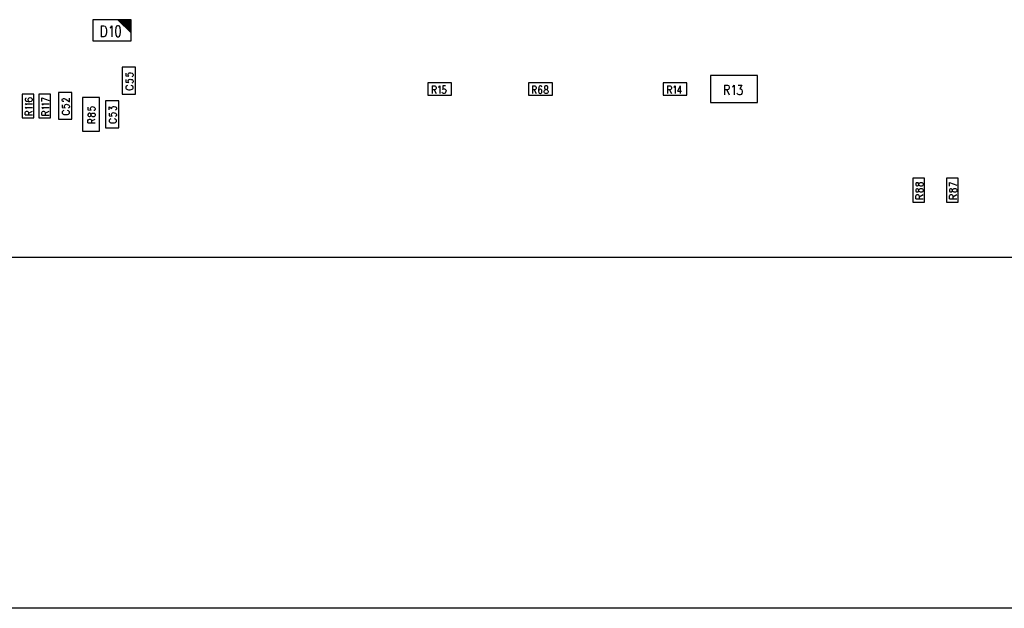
# Model space of a CAD drawing. Extents: x 11.9 to 28.1, y 10.8 to 21.2.
# Tile 2 of 10: x 16.5 to 22.3, y 10.8 to 14.3. Entities that reach past the tile are written whole.
import ezdxf

# ---------------------------------------------------------------- set-up
doc = ezdxf.new("R2010")
doc.units = 0
doc.header["$MEASUREMENT"] = 0
doc.layers.add('LAYNR1', color=2, linetype='Continuous')

msp = doc.modelspace()

# ---------------------------------------------------------------- linework, layer by layer
at = {"layer": 'LAYNR1'}
for points in [[(16.9064, 14.2979), (16.9064, 14.1719), (17.1344, 14.1719), (17.1344, 14.2979), (16.9064, 14.2979)], [(17.0524, 14.2619), (17.0464, 14.2599), (17.0424, 14.2499), (17.0404, 14.2339), (17.0404, 14.2239), (17.0424, 14.2099), (17.0464, 14.1999), (17.0524, 14.1959), (17.0584, 14.1959), (17.0644, 14.1999), (17.0684, 14.2099), (17.0704, 14.2239), (17.0704, 14.2339), (17.0684, 14.2499), (17.0644, 14.2599), (17.0584, 14.2619), (17.0524, 14.2619)], [(18.8984, 13.8499), (19.0404, 13.8499), (19.0404, 13.9219), (18.8984, 13.9219), (18.8984, 13.8499)], [(19.4984, 13.8499), (19.6404, 13.8499), (19.6404, 13.9219), (19.4984, 13.9219), (19.4984, 13.8499)], [(20.2984, 13.8499), (20.4404, 13.8499), (20.4404, 13.9219), (20.2984, 13.9219), (20.2984, 13.8499)], [(16.5544, 13.7139), (16.5544, 13.8559), (16.4844, 13.8559), (16.4844, 13.7139), (16.5544, 13.7139)], [(16.6544, 13.7139), (16.6544, 13.8559), (16.5844, 13.8559), (16.5844, 13.7139), (16.6544, 13.7139)], [(16.8764, 13.7279), (16.8804, 13.7239), (16.8844, 13.7219), (16.8884, 13.7219), (16.8924, 13.7239), (16.8944, 13.7259), (16.8964, 13.7339), (16.8984, 13.7379), (16.9024, 13.7419), (16.9064, 13.7419), (16.9124, 13.7419), (16.9164, 13.7419), (16.9184, 13.7399), (16.9204, 13.7339), (16.9204, 13.7279), (16.9184, 13.7239), (16.9164, 13.7219), (16.9124, 13.7199), (16.9064, 13.7199), (16.9024, 13.7219), (16.8984, 13.7259), (16.8964, 13.7299), (16.8944, 13.7359), (16.8924, 13.7399), (16.8884, 13.7419), (16.8844, 13.7419), (16.8804, 13.7399), (16.8764, 13.7339), (16.8764, 13.7279)], [(21.7844, 13.3559), (21.7844, 13.2139), (21.8544, 13.2139), (21.8544, 13.3559), (21.7844, 13.3559)], [(21.9844, 13.3559), (21.9844, 13.2139), (22.0544, 13.2139), (22.0544, 13.3559), (21.9844, 13.3559)]]:
    msp.add_lwpolyline(points, close=True, dxfattribs=at)
for points in [[(17.1344, 14.2199), (17.0544, 14.2979)], [(17.1344, 14.2279), (17.0624, 14.2979)], [(17.1344, 14.2359), (17.0704, 14.2979)], [(17.1344, 14.2439), (17.0784, 14.2979)], [(17.1344, 14.2519), (17.0864, 14.2979)], [(17.1344, 14.2599), (17.0944, 14.2979)], [(17.1344, 14.2679), (17.1024, 14.2979)], [(17.1344, 14.2759), (17.1104, 14.2979)], [(17.1344, 14.2819), (17.1184, 14.2979)], [(17.1344, 14.2899), (17.1264, 14.2979)], [(16.9544, 14.2619), (16.9544, 14.1959)], [(16.9544, 14.2619), (16.9704, 14.2619), (16.9784, 14.2599), (16.9824, 14.2519), (16.9844, 14.2459), (16.9864, 14.2379), (16.9864, 14.2219), (16.9844, 14.2119), (16.9824, 14.2059), (16.9784, 14.1999), (16.9704, 14.1959), (16.9544, 14.1959)], [(17.0084, 14.2499), (17.0124, 14.2519), (17.0184, 14.2619), (17.0184, 14.1959)], [(17.0804, 14.0159), (17.0804, 13.8559)], [(17.1604, 14.0159), (17.0804, 14.0159)], [(17.1604, 13.8559), (17.1604, 14.0159)], [(17.1024, 13.9799), (17.1024, 13.9639), (17.1204, 13.9619), (17.1184, 13.9639), (17.1164, 13.9679), (17.1164, 13.9739), (17.1184, 13.9779), (17.1224, 13.9819), (17.1284, 13.9819), (17.1324, 13.9819), (17.1404, 13.9799), (17.1444, 13.9759), (17.1464, 13.9719), (17.1464, 13.9659), (17.1444, 13.9619), (17.1424, 13.9599), (17.1384, 13.9579)], [(17.1024, 13.9419), (17.1024, 13.9259), (17.1204, 13.9239), (17.1184, 13.9259), (17.1164, 13.9299), (17.1164, 13.9339), (17.1184, 13.9399), (17.1224, 13.9419), (17.1284, 13.9439), (17.1324, 13.9419), (17.1404, 13.9419), (17.1444, 13.9379), (17.1464, 13.9339), (17.1464, 13.9279), (17.1444, 13.9239), (17.1424, 13.9219), (17.1384, 13.9199)], [(20.8604, 13.9659), (20.5804, 13.9659)], [(20.5804, 13.9659), (20.5804, 13.8059)], [(20.8604, 13.8059), (20.8604, 13.9659)], [(17.1124, 13.9059), (17.1084, 13.9039), (17.1044, 13.9019), (17.1024, 13.8979), (17.1024, 13.8919), (17.1044, 13.8879), (17.1084, 13.8859), (17.1124, 13.8839), (17.1184, 13.8819), (17.1284, 13.8819), (17.1344, 13.8839), (17.1404, 13.8859), (17.1444, 13.8879), (17.1464, 13.8919), (17.1464, 13.8979), (17.1444, 13.9019), (17.1404, 13.9039), (17.1344, 13.9059)], [(18.9244, 13.9039), (18.9244, 13.8599)], [(18.9244, 13.9039), (18.9404, 13.9039), (18.9444, 13.9019), (18.9464, 13.8999), (18.9484, 13.8959), (18.9484, 13.8899), (18.9464, 13.8859), (18.9444, 13.8839), (18.9404, 13.8819), (18.9244, 13.8819)], [(18.9624, 13.8959), (18.9644, 13.8979), (18.9704, 13.9039), (18.9704, 13.8599)], [(19.0044, 13.9039), (18.9884, 13.9039), (18.9884, 13.8839), (18.9884, 13.8859), (18.9944, 13.8879), (18.9984, 13.8879), (19.0024, 13.8859), (19.0064, 13.8819), (19.0084, 13.8759), (19.0064, 13.8719), (19.0044, 13.8659), (19.0024, 13.8619), (18.9964, 13.8599), (18.9924, 13.8599), (18.9884, 13.8619), (18.9864, 13.8639), (18.9844, 13.8679)], [(19.5204, 13.9039), (19.5204, 13.8599)], [(19.5204, 13.9039), (19.5344, 13.9039), (19.5384, 13.9019), (19.5404, 13.8999), (19.5424, 13.8959), (19.5424, 13.8899), (19.5404, 13.8859), (19.5384, 13.8839), (19.5344, 13.8819), (19.5204, 13.8819)], [(19.5604, 13.9019), (19.5584, 13.8959), (19.5564, 13.8839), (19.5564, 13.8739), (19.5584, 13.8659), (19.5604, 13.8619)], [(19.5604, 13.8839), (19.5584, 13.8799), (19.5564, 13.8739)], [(19.5764, 13.8979), (19.5744, 13.9019), (19.5684, 13.9039), (19.5664, 13.9039), (19.5604, 13.9019)], [(19.5604, 13.8619), (19.5664, 13.8599), (19.5684, 13.8599), (19.5724, 13.8619), (19.5764, 13.8659), (19.5764, 13.8719), (19.5764, 13.8739), (19.5764, 13.8799), (19.5724, 13.8839), (19.5684, 13.8859), (19.5664, 13.8859), (19.5604, 13.8839)], [(19.5984, 13.9039), (19.5944, 13.9019), (19.5924, 13.8979), (19.5924, 13.8919), (19.5944, 13.8879), (19.5984, 13.8859), (19.6044, 13.8839), (19.6084, 13.8819), (19.6124, 13.8779), (19.6144, 13.8739)], [(19.5964, 13.8819), (19.6004, 13.8839), (19.6064, 13.8859), (19.6104, 13.8879), (19.6124, 13.8919), (19.6124, 13.8979), (19.6104, 13.9019), (19.6064, 13.9039), (19.5984, 13.9039)], [(20.3244, 13.9039), (20.3244, 13.8599)], [(20.3244, 13.9039), (20.3404, 13.9039), (20.3444, 13.9019), (20.3464, 13.8999), (20.3484, 13.8959), (20.3484, 13.8899), (20.3464, 13.8859), (20.3444, 13.8839), (20.3404, 13.8819), (20.3244, 13.8819)], [(20.3624, 13.8959), (20.3644, 13.8979), (20.3704, 13.9039), (20.3704, 13.8599)], [(20.4004, 13.9039), (20.3844, 13.8739), (20.4084, 13.8739)], [(20.4004, 13.9039), (20.4004, 13.8599)], [(20.6644, 13.9079), (20.6644, 13.8519)], [(20.6644, 13.9079), (20.6824, 13.9079), (20.6884, 13.9059), (20.6904, 13.9039), (20.6924, 13.8979), (20.6924, 13.8919), (20.6904, 13.8879), (20.6884, 13.8839), (20.6824, 13.8819), (20.6644, 13.8819)], [(20.7104, 13.8979), (20.7144, 13.8999), (20.7204, 13.9079), (20.7204, 13.8519)], [(20.7544, 13.8879), (20.7604, 13.8879), (20.7644, 13.8839), (20.7664, 13.8819), (20.7684, 13.8739), (20.7684, 13.8679), (20.7664, 13.8599), (20.7624, 13.8539), (20.7564, 13.8519), (20.7504, 13.8519), (20.7444, 13.8539), (20.7404, 13.8579), (20.7384, 13.8619)], [(20.7444, 13.9079), (20.7664, 13.9079), (20.7544, 13.8879)], [(16.5084, 13.8319), (16.5044, 13.8299), (16.5024, 13.8259), (16.5024, 13.8219), (16.5044, 13.8179), (16.5104, 13.8139), (16.5204, 13.8119), (16.5304, 13.8119), (16.5404, 13.8139), (16.5444, 13.8179), (16.5464, 13.8219), (16.5464, 13.8239), (16.5444, 13.8279), (16.5404, 13.8319), (16.5324, 13.8339), (16.5304, 13.8339), (16.5244, 13.8319), (16.5204, 13.8279), (16.5184, 13.8239), (16.5184, 13.8219), (16.5204, 13.8179), (16.5244, 13.8139), (16.5304, 13.8119)], [(16.6024, 13.8339), (16.6464, 13.8179)], [(16.6024, 13.8119), (16.6024, 13.8339)], [(16.7804, 13.8659), (16.7004, 13.8659)], [(16.7004, 13.8659), (16.7004, 13.7059)], [(16.7324, 13.8119), (16.7304, 13.8119), (16.7264, 13.8119), (16.7244, 13.8139), (16.7224, 13.8179), (16.7224, 13.8239), (16.7244, 13.8279), (16.7264, 13.8279), (16.7304, 13.8299), (16.7344, 13.8299), (16.7384, 13.8279), (16.7444, 13.8259), (16.7664, 13.8099), (16.7664, 13.8319)], [(16.7804, 13.7059), (16.7804, 13.8659)], [(16.9444, 13.8359), (16.8444, 13.8359)], [(16.8444, 13.8359), (16.8444, 13.6359)], [(16.9444, 13.6359), (16.9444, 13.8359)], [(17.0804, 13.8559), (17.1604, 13.8559)], [(18.9364, 13.8819), (18.9484, 13.8599)], [(19.5304, 13.8819), (19.5424, 13.8599)], [(19.6144, 13.8679), (19.6124, 13.8639), (19.6104, 13.8619), (19.6064, 13.8599), (19.5984, 13.8599), (19.5944, 13.8619), (19.5924, 13.8639), (19.5904, 13.8679), (19.5904, 13.8739), (19.5924, 13.8779), (19.5964, 13.8819)], [(19.6144, 13.8739), (19.6144, 13.8679)], [(20.3364, 13.8819), (20.3484, 13.8599)], [(20.6784, 13.8819), (20.6924, 13.8519)], [(16.5104, 13.7899), (16.5084, 13.7939), (16.5024, 13.7979), (16.5464, 13.7979)], [(16.5104, 13.7679), (16.5084, 13.7719), (16.5024, 13.7759), (16.5464, 13.7759)], [(16.6104, 13.7899), (16.6084, 13.7919), (16.6024, 13.7979), (16.6464, 13.7979)], [(16.6104, 13.7679), (16.6084, 13.7699), (16.6024, 13.7759), (16.6464, 13.7759)], [(16.7224, 13.7919), (16.7224, 13.7759), (16.7404, 13.7739), (16.7384, 13.7759), (16.7364, 13.7799), (16.7364, 13.7859)], [(16.7364, 13.7859), (16.7384, 13.7899), (16.7424, 13.7939), (16.7484, 13.7959), (16.7524, 13.7939), (16.7604, 13.7919), (16.7644, 13.7879), (16.7664, 13.7839), (16.7664, 13.7799), (16.7644, 13.7739), (16.7624, 13.7739), (16.7584, 13.7719)], [(16.8764, 13.7779), (16.8764, 13.7619), (16.8964, 13.7599), (16.8944, 13.7619), (16.8924, 13.7659), (16.8924, 13.7719), (16.8944, 13.7759), (16.8984, 13.7799), (16.9044, 13.7819), (16.9084, 13.7799), (16.9144, 13.7779), (16.9184, 13.7739), (16.9204, 13.7699), (16.9204, 13.7659), (16.9184, 13.7599), (16.9164, 13.7579), (16.9124, 13.7579)], [(17.0604, 13.8159), (16.9804, 13.8159)], [(16.9804, 13.8159), (16.9804, 13.6559)], [(17.0024, 13.7619), (17.0024, 13.7799), (17.0184, 13.7699)], [(17.0184, 13.7699), (17.0184, 13.7759), (17.0204, 13.7779), (17.0224, 13.7799), (17.0284, 13.7819), (17.0324, 13.7819), (17.0404, 13.7799), (17.0444, 13.7779), (17.0464, 13.7719), (17.0464, 13.7679), (17.0444, 13.7619), (17.0424, 13.7619), (17.0384, 13.7599)], [(17.0604, 13.6559), (17.0604, 13.8159)], [(20.5804, 13.8059), (20.8604, 13.8059)], [(16.5024, 13.7319), (16.5024, 13.7459), (16.5044, 13.7499)], [(16.5024, 13.7319), (16.5464, 13.7319)], [(16.5044, 13.7499), (16.5064, 13.7519), (16.5104, 13.7539), (16.5144, 13.7539), (16.5184, 13.7519), (16.5204, 13.7499)], [(16.5204, 13.7499), (16.5224, 13.7459), (16.5224, 13.7319)], [(16.5224, 13.7419), (16.5464, 13.7539)], [(16.6024, 13.7299), (16.6024, 13.7459), (16.6044, 13.7499), (16.6064, 13.7519), (16.6104, 13.7539), (16.6144, 13.7539), (16.6184, 13.7519), (16.6204, 13.7499), (16.6224, 13.7459), (16.6224, 13.7299)], [(16.6024, 13.7299), (16.6464, 13.7299)], [(16.6224, 13.7419), (16.6464, 13.7539)], [(16.7324, 13.7579), (16.7284, 13.7559), (16.7244, 13.7519), (16.7224, 13.7499), (16.7224, 13.7419), (16.7244, 13.7399), (16.7284, 13.7359), (16.7324, 13.7339), (16.7384, 13.7339)], [(16.7384, 13.7339), (16.7484, 13.7339)], [(16.7484, 13.7339), (16.7544, 13.7339), (16.7604, 13.7359), (16.7644, 13.7399), (16.7664, 13.7419), (16.7664, 13.7499), (16.7644, 13.7519), (16.7604, 13.7559), (16.7544, 13.7579)], [(17.0024, 13.7419), (17.0024, 13.7259), (17.0204, 13.7239), (17.0184, 13.7259), (17.0164, 13.7299), (17.0164, 13.7359)], [(17.0124, 13.7079), (17.0084, 13.7059), (17.0044, 13.7019), (17.0024, 13.6999), (17.0024, 13.6919), (17.0044, 13.6899), (17.0084, 13.6859), (17.0124, 13.6839), (17.0184, 13.6839)], [(17.0164, 13.7359), (17.0184, 13.7399), (17.0224, 13.7439), (17.0284, 13.7459), (17.0324, 13.7439), (17.0404, 13.7419), (17.0444, 13.7379), (17.0464, 13.7339), (17.0464, 13.7299), (17.0444, 13.7239), (17.0424, 13.7239), (17.0384, 13.7219)], [(17.0284, 13.6839), (17.0344, 13.6839), (17.0404, 13.6859), (17.0444, 13.6899), (17.0464, 13.6919), (17.0464, 13.6999), (17.0444, 13.7019), (17.0404, 13.7059), (17.0344, 13.7079)], [(16.7004, 13.7059), (16.7804, 13.7059)], [(16.8764, 13.6839), (16.8764, 13.6979), (16.8804, 13.7039), (16.8824, 13.7039), (16.8864, 13.7059), (16.8904, 13.7059), (16.8944, 13.7039), (16.8964, 13.7039), (16.8984, 13.6979), (16.8984, 13.6839)], [(16.8764, 13.6839), (16.9204, 13.6839)], [(16.8984, 13.6959), (16.9204, 13.7059)], [(16.9804, 13.6559), (17.0604, 13.6559)], [(17.0184, 13.6839), (17.0284, 13.6839)], [(16.8444, 13.6359), (16.9444, 13.6359)], [(21.8204, 13.3199), (21.8224, 13.3259), (21.8264, 13.3279), (21.8304, 13.3299), (21.8384, 13.3299), (21.8424, 13.3279), (21.8444, 13.3279), (21.8464, 13.3219), (21.8464, 13.3159), (21.8444, 13.3119), (21.8424, 13.3099), (21.8384, 13.3079), (21.8304, 13.3079), (21.8264, 13.3099), (21.8224, 13.3119), (21.8204, 13.3179), (21.8184, 13.3239), (21.8164, 13.3279), (21.8124, 13.3279), (21.8084, 13.3279), (21.8044, 13.3279), (21.8024, 13.3219), (21.8024, 13.3159)], [(21.8024, 13.3159), (21.8044, 13.3119), (21.8084, 13.3099), (21.8124, 13.3099), (21.8164, 13.3119), (21.8184, 13.3139), (21.8204, 13.3199)], [(22.0024, 13.3299), (22.0464, 13.3139)], [(22.0024, 13.3079), (22.0024, 13.3299)], [(21.8024, 13.2799), (21.8044, 13.2739), (21.8084, 13.2739), (21.8124, 13.2739), (21.8164, 13.2739), (21.8184, 13.2779), (21.8204, 13.2839), (21.8224, 13.2879), (21.8264, 13.2919), (21.8304, 13.2939), (21.8384, 13.2939), (21.8424, 13.2919), (21.8444, 13.2899), (21.8464, 13.2859)], [(21.8464, 13.2859), (21.8464, 13.2799), (21.8444, 13.2739), (21.8424, 13.2739), (21.8384, 13.2719), (21.8304, 13.2719), (21.8264, 13.2739), (21.8224, 13.2759), (21.8204, 13.2799), (21.8184, 13.2879), (21.8164, 13.2899), (21.8124, 13.2919), (21.8084, 13.2919), (21.8044, 13.2899), (21.8024, 13.2859)], [(21.8024, 13.2859), (21.8024, 13.2799)], [(21.8024, 13.2339), (21.8024, 13.2499), (21.8044, 13.2539), (21.8064, 13.2559), (21.8104, 13.2579), (21.8144, 13.2579), (21.8184, 13.2559), (21.8204, 13.2539), (21.8224, 13.2499), (21.8224, 13.2339)], [(21.8224, 13.2459), (21.8464, 13.2579)], [(22.0024, 13.2799), (22.0044, 13.2739), (22.0084, 13.2739), (22.0124, 13.2739), (22.0164, 13.2739), (22.0184, 13.2779), (22.0204, 13.2839), (22.0224, 13.2879), (22.0264, 13.2919), (22.0304, 13.2939), (22.0384, 13.2939), (22.0424, 13.2919), (22.0444, 13.2899), (22.0464, 13.2859)], [(22.0464, 13.2859), (22.0464, 13.2799), (22.0444, 13.2739), (22.0424, 13.2739), (22.0384, 13.2719), (22.0304, 13.2719), (22.0264, 13.2739), (22.0224, 13.2759), (22.0204, 13.2799), (22.0184, 13.2879), (22.0164, 13.2899), (22.0124, 13.2919), (22.0084, 13.2919), (22.0044, 13.2899), (22.0024, 13.2859)], [(22.0024, 13.2859), (22.0024, 13.2799)], [(22.0024, 13.2339), (22.0024, 13.2499), (22.0044, 13.2539), (22.0064, 13.2559), (22.0104, 13.2579), (22.0144, 13.2579), (22.0184, 13.2559), (22.0204, 13.2539), (22.0224, 13.2499), (22.0224, 13.2339)], [(22.0224, 13.2459), (22.0464, 13.2579)], [(21.8024, 13.2339), (21.8464, 13.2339)], [(22.0024, 13.2339), (22.0464, 13.2339)], [(14.5704, 12.8859), (23.8204, 12.8859)], [(28.092, 10.799), (11.892, 10.799)]]:
    msp.add_lwpolyline(points, dxfattribs=at)

doc.saveas('drawing.dxf')
